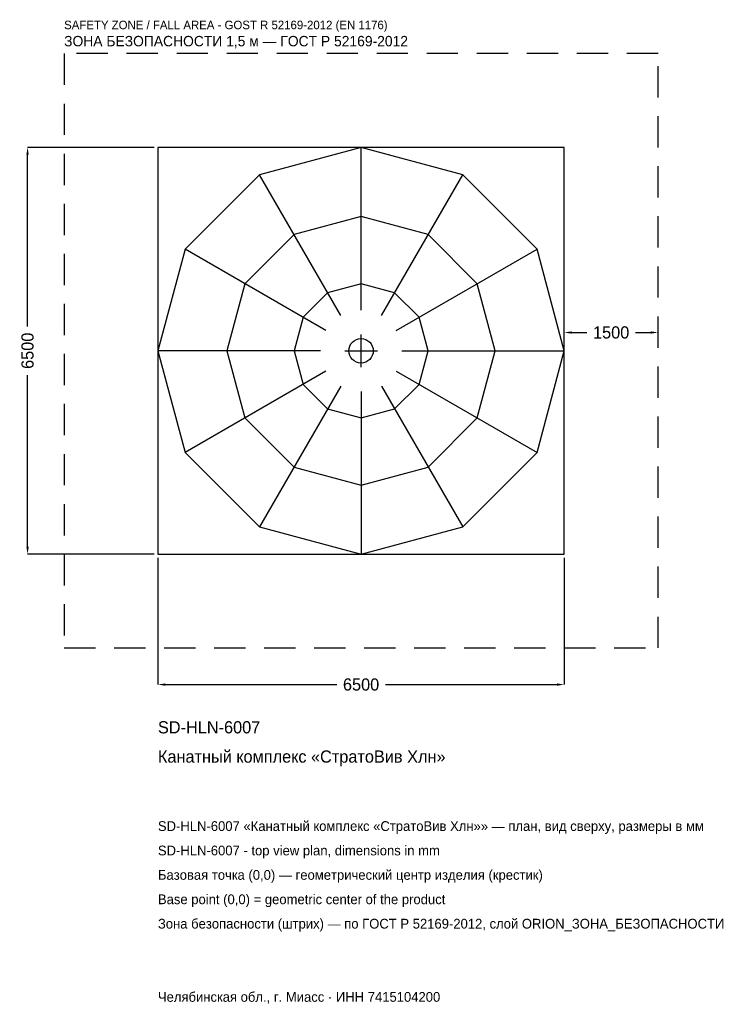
# Model space of a CAD drawing. Header units: metres. Extents: x -5461 to 5938, y -10445 to 5292.
import ezdxf

# ---------------------------------------------------------------- set-up
doc = ezdxf.new("R2010")
doc.units = ezdxf.units.M
doc.linetypes.add('DASHED', pattern=[800, 500, -300])
for name, color, linetype in [('ORION_ДАННЫЕ', 3, 'Continuous'), ('ORION_ЗОНА_БЕЗОПАСНОСТИ', 1, 'Continuous'), ('ORION_КОНТУР', 7, 'Continuous'), ('ORION_РАЗМЕРЫ', 8, 'Continuous')]:
    doc.layers.add(name, color=color, linetype=linetype)
doc.dimstyles.new('ORION', dxfattribs={"dimtxt": 195, "dimasz": 117, "dimexe": 1.25, "dimexo": 58.5, "dimtad": 1, "dimdec": 0, "dimcen": 2.5, "dimazin": 3, "dimtfac": 1, "dimtmove": 0, "dimatfit": 3, "dimarcsym": 0})

# ---------------------------------------------------------------- blocks, each defined once
blk = doc.blocks.new('_CLOSEDFILLED')
at = {"color": 0, "linetype": 'BYBLOCK'}
blk.add_solid([(-1, 0.16), (0, 0), (-1, -0.16)], dxfattribs=at)
blk = doc.blocks.new('*D1')
for p, q in [((-3250, -3308.5), (-3250, -5335)), ((3250, -3308.5), (3250, -5335)), ((-3133, -5335), (-390, -5335)), ((390, -5335), (3133, -5335))]:
    blk.add_line(p, q)
at = {"layer": 'Defpoints'}
for p in [(-3250, -3250), (3250, -3250), (-3250, -5335)]:
    blk.add_point(p, dxfattribs=at)
at = {"layer": 'ORION_РАЗМЕРЫ', "xscale": 117, "yscale": 117, "rotation": 180}
blk.add_blockref('_CLOSEDFILLED', (-3250, -5335), dxfattribs=at)
at = {"layer": 'ORION_РАЗМЕРЫ', "xscale": 117, "yscale": 117}
blk.add_blockref('_CLOSEDFILLED', (3250, -5335), dxfattribs=at)
at = {"layer": 'ORION_РАЗМЕРЫ', "insert": (0, -5335), "char_height": 195, "attachment_point": 5}
blk.add_mtext('6500', dxfattribs=at)
blk = doc.blocks.new('*D2')
for p, q in [((-3308.5, 3250), (-5335, 3250)), ((-5335, 390), (-5335, 3133)), ((-5335, -3133), (-5335, -390)), ((-3308.5, -3250), (-5335, -3250))]:
    blk.add_line(p, q)
at = {"layer": 'Defpoints'}
for p in [(-3250, 3250), (-5335, -3250), (-3250, -3250)]:
    blk.add_point(p, dxfattribs=at)
at = {"layer": 'ORION_РАЗМЕРЫ', "xscale": 117, "yscale": 117}
for p, rotation in [((-5335, 3250), 90), ((-5335, -3250), 270)]:
    blk.add_blockref('_CLOSEDFILLED', p, dxfattribs=dict(at, rotation=rotation))
at = {"layer": 'ORION_РАЗМЕРЫ', "insert": (-5335, 0), "char_height": 195, "attachment_point": 5, "rotation": 90}
blk.add_mtext('6500', dxfattribs=at)
blk = doc.blocks.new('*D3')
for p, q in [((3250, 58.5), (3250, 292.5)), ((3367, 292.5), (3610, 292.5)), ((4390, 292.5), (4633, 292.5)), ((4750, 58.5), (4750, 292.5))]:
    blk.add_line(p, q)
at = {"layer": 'Defpoints'}
for p in [(3250, 292.5), (3250, 0), (4750, 0)]:
    blk.add_point(p, dxfattribs=at)
at = {"layer": 'ORION_РАЗМЕРЫ', "xscale": 117, "yscale": 117, "rotation": 180}
blk.add_blockref('_CLOSEDFILLED', (3250, 292.5), dxfattribs=at)
at = {"layer": 'ORION_РАЗМЕРЫ', "xscale": 117, "yscale": 117}
blk.add_blockref('_CLOSEDFILLED', (4750, 292.5), dxfattribs=at)
at = {"layer": 'ORION_РАЗМЕРЫ', "insert": (4000, 292.5), "char_height": 195, "attachment_point": 5}
blk.add_mtext('1500', dxfattribs=at)
blk = doc.blocks.new('ОРИОН SD-HLN-6007 Канатный комплекс СтратоВив Хлн')
at = {"layer": 'ORION_ЗОНА_БЕЗОПАСНОСТИ', "linetype": 'DASHED'}
blk.add_lwpolyline([(-4750, -4750), (4750, -4750), (4750, 4750), (-4750, 4750)], close=True, dxfattribs=at)
at = {"layer": 'ORION_КОНТУР'}
for p, q in [((0, 650), (0, 3250)), ((-325, 562.9), (-1625, 2814.6)), ((325, 562.9), (1625, 2814.6)), ((-562.9, 325), (-2814.6, 1625)), ((562.9, 325), (2814.6, 1625)), ((-650, 0), (-3250, 0)), ((650, 0), (3250, 0)), ((-562.9, -325), (-2814.6, -1625)), ((562.9, -325), (2814.6, -1625)), ((-325, -562.9), (-1625, -2814.6)), ((325, -562.9), (1625, -2814.6)), ((0, -650), (0, -3250))]:
    blk.add_line(p, q, dxfattribs=at)
for points in [[(-3250, -3250), (3250, -3250), (3250, 3250), (-3250, 3250)], [(3250, 0), (2814.6, 1625), (1625, 2814.6), (0, 3250), (-1625, 2814.6), (-2814.6, 1625), (-3250, 0), (-2814.6, -1625), (-1625, -2814.6), (0, -3250), (1625, -2814.6), (2814.6, -1625)], [(2145, 0), (1857.6, 1072.5), (1072.5, 1857.6), (0, 2145), (-1072.5, 1857.6), (-1857.6, 1072.5), (-2145, 0), (-1857.6, -1072.5), (-1072.5, -1857.6), (0, -2145), (1072.5, -1857.6), (1857.6, -1072.5)], [(1072.5, 0), (928.8, 536.2), (536.2, 928.8), (0, 1072.5), (-536.3, 928.8), (-928.8, 536.2), (-1072.5, 0), (-928.8, -536.3), (-536.3, -928.8), (0, -1072.5), (536.2, -928.8), (928.8, -536.3)]]:
    blk.add_lwpolyline(points, close=True, dxfattribs=at)
blk.add_circle((0, 0), 195, dxfattribs=at)
at = {"layer": 'ORION_РАЗМЕРЫ'}
for p, q in [((0, -260), (0, 260)), ((-260, 0), (260, 0))]:
    blk.add_line(p, q, dxfattribs=at)
at = {"layer": 'ORION_ДАННЫЕ'}
for tag, p in [('АРТИКУЛ', (-3250, -6115)), ('НАИМЕНОВАНИЕ', (-3250, -6583))]:
    blk.add_attdef(tag, p, '', height=195, dxfattribs=at)
at = {"layer": 'ORION_ДАННЫЕ', "flags": 1}
for tag, p in [('ПРОИЗВОДИТЕЛЬ', (-3250, -7051)), ('ТЕЛЕФОН', (-3250, -7519)), ('САЙТ', (-3250, -8455)), ('АДРЕС', (-3250, -8923)), ('РЕКВИЗИТЫ', (-3250, -9391)), ('ГАБАРИТЫ', (-3250, -9859)), ('ЗОНА_БЕЗОПАСНОСТИ', (-3250, -10327))]:
    blk.add_attdef(tag, p, '', height=195, dxfattribs=at)
at = {"layer": 'ORION_ЗОНА_БЕЗОПАСНОСТИ', "color": 1}
for s, height, p in [('SAFETY ZONE / FALL AREA - GOST R 52169-2012 (EN 1176)', 136.5, (-4750, 5140)), ('ЗОНА БЕЗОПАСНОСТИ 1,5 м — ГОСТ Р 52169-2012', 165.75, (-4750, 4867))]:
    blk.add_text(s, height=height, dxfattribs=at).set_placement(p)
at = {"layer": 'ORION_РАЗМЕРЫ'}
dim = blk.add_linear_dim(base=(-5335, -3250), p1=(-3250, -3250), p2=(-3250, 3250), angle=90, dimstyle='ORION', dxfattribs=at)
dim.commit()
dim.dimension.update_dxf_attribs({"geometry": '*D2', "text_midpoint": (-5335, 0)})
for base, p1, p2, picture, middle in [((3250, 292.5), (3250, 0), (4750, 0), '*D3', (4000, 292.5)), ((-3250, -5335), (-3250, -3250), (3250, -3250), '*D1', (0, -5335))]:
    dim = blk.add_linear_dim(base=base, p1=p1, p2=p2, dimstyle='ORION', dxfattribs=at)
    dim.commit()
    dim.dimension.update_dxf_attribs({"geometry": picture, "text_midpoint": middle})

msp = doc.modelspace()

# ---------------------------------------------------------------- block references
msp.add_blockref('ОРИОН SD-HLN-6007 Канатный комплекс СтратоВив Хлн', (0, 0)).add_auto_attribs({'АРТИКУЛ': 'SD-HLN-6007', 'НАИМЕНОВАНИЕ': 'Канатный комплекс «СтратоВив Хлн»'})

# ---------------------------------------------------------------- texts
at = {"layer": 'ORION_ДАННЫЕ', "color": 3}
for s, p in [('SD-HLN-6007 «Канатный комплекс «СтратоВив Хлн»» — план, вид сверху, размеры в мм', (-3250, -7675)), ('SD-HLN-6007 - top view plan, dimensions in mm', (-3250, -8065)), ('Челябинская обл., г. Миасс · ИНН 7415104200', (-3250, -10405))]:
    msp.add_text(s, height=156, dxfattribs=at).set_placement(p)
at = {"layer": 'ORION_ДАННЫЕ', "color": 7}
for s, p in [('Базовая точка (0,0) — геометрический центр изделия (крестик)', (-3250, -8455)), ('Base point (0,0) = geometric center of the product', (-3250, -8845))]:
    msp.add_text(s, height=156, dxfattribs=at).set_placement(p)
at = {"layer": 'ORION_ДАННЫЕ', "color": 1}
msp.add_text('Зона безопасности (штрих) — по ГОСТ Р 52169-2012, слой ORION_ЗОНА_БЕЗОПАСНОСТИ', height=156, dxfattribs=at).set_placement((-3250, -9235))

doc.saveas('drawing.dxf')
